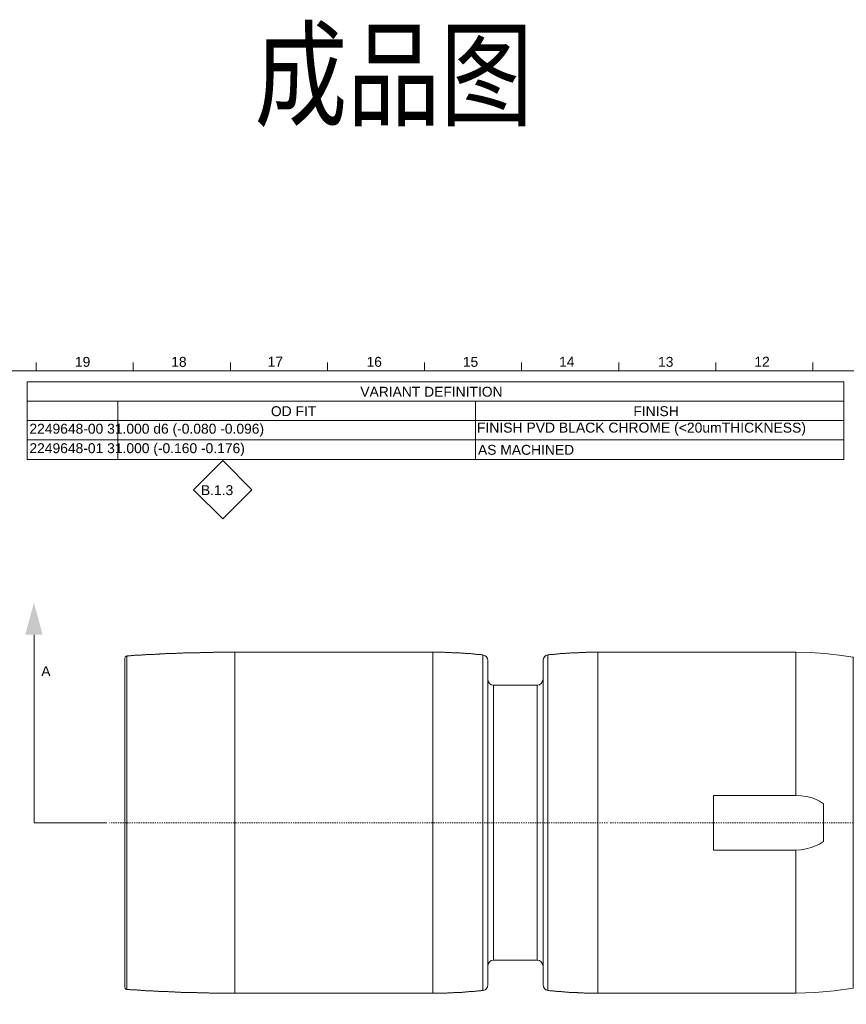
# Model space of a CAD drawing. Header units: millimetres. Extents: x 284 to 1085, y 7 to 266.
# Tile 15 of 21: x 769 to 845, y 86 to 175. Entities that reach past the tile are written whole.
import ezdxf

# ---------------------------------------------------------------- set-up
doc = ezdxf.new("R2010")
doc.units = ezdxf.units.MM
doc.linetypes.add('PDF_IMPORT', pattern=[1, 0.8, -0.2])
for name, color, linetype in [('PDF4_几何图形', 7, 'Continuous'), ('PDF4_实体填充', 7, 'Continuous'), ('PDF4_文字', 7, 'Continuous'), ('TEXT', 3, 'Continuous')]:
    doc.layers.add(name, color=color, linetype=linetype)
doc.styles.add('PDF F1', font='arial.ttf')
doc.styles.add('PDF Helvetica', font='arial.ttf')
doc.styles.add('sun-style', font='simhei.ttf', dxfattribs={"width": 0.8})

msp = doc.modelspace()

# ---------------------------------------------------------------- linework, layer by layer
at = {"layer": 'PDF4_几何图形', "lineweight": 13}
for points in [[(938.549, 9.33), (938.549, 143.273), (731.146, 143.273), (731.146, 9.33), (731.146, 74.297)], [(770.937, 144.006), (770.937, 143.273)], [(779.774, 144.006), (779.774, 143.273)], [(788.59, 144.006), (788.59, 143.273)], [(797.406, 144.006), (797.406, 143.273)], [(806.222, 144.006), (806.222, 143.273)], [(815.06, 144.006), (815.06, 143.273)], [(823.876, 144.006), (823.876, 143.273)], [(832.692, 144.006), (832.692, 143.273)], [(841.508, 144.006), (841.508, 143.273)], [(770.118, 140.493), (844.332, 140.493)], [(778.373, 140.493), (778.373, 135.212)], [(810.857, 140.493), (810.857, 135.212)], [(770.118, 138.747), (844.332, 138.747)], [(770.118, 136.979), (844.332, 136.979)], [(770.764, 119.282), (770.764, 102.189), (775.744, 102.189), (777.382, 102.189)], [(811.546, 117.45), (811.482, 117.45), (811.417, 117.45), (811.352, 117.472), (811.309, 117.472), (811.245, 117.472), (811.18, 117.472), (811.115, 117.493), (811.051, 117.493), (810.986, 117.493), (810.921, 117.515), (810.857, 117.515), (810.792, 117.515), (810.749, 117.515), (810.684, 117.536), (810.62, 117.536), (810.555, 117.536), (810.49, 117.536), (810.426, 117.558), (810.361, 117.558), (810.296, 117.558), (810.232, 117.558), (810.189, 117.558), (810.124, 117.58), (810.059, 117.58), (809.995, 117.58), (809.93, 117.58), (809.865, 117.601), (809.801, 117.601), (809.736, 117.601), (809.671, 117.601), (809.628, 117.601), (809.563, 117.601), (809.499, 117.623), (809.434, 117.623), (809.369, 117.623), (809.305, 117.623), (809.24, 117.623), (809.175, 117.623), (809.111, 117.644), (809.068, 117.644), (809.003, 117.644), (808.938, 117.644), (808.874, 117.644), (808.809, 117.644), (808.744, 117.644), (808.68, 117.666), (808.615, 117.666), (808.55, 117.666), (808.486, 117.666), (808.443, 117.666), (808.378, 117.666), (808.313, 117.666), (808.249, 117.666), (808.184, 117.666), (808.119, 117.666), (808.055, 117.687), (807.99, 117.687), (807.925, 117.687), (807.882, 117.687), (807.817, 117.687), (807.753, 117.687), (807.688, 117.687), (807.623, 117.687), (807.559, 117.687), (807.494, 117.687), (807.429, 117.687), (807.365, 117.687), (807.3, 117.687), (807.257, 117.687), (807.192, 117.687), (807.128, 117.687), (807.063, 117.687), (806.998, 117.687), (789, 117.687), (788.935, 117.687), (788.871, 117.687), (788.827, 117.687), (788.763, 117.687), (788.698, 117.687), (788.633, 117.687), (788.569, 117.687), (788.504, 117.687), (788.439, 117.687), (788.375, 117.687), (788.31, 117.687), (788.245, 117.687), (788.202, 117.687), (788.138, 117.687), (788.073, 117.687), (788.008, 117.687), (787.944, 117.687), (787.879, 117.687), (787.814, 117.687), (787.75, 117.687), (787.685, 117.687), (787.62, 117.687), (787.577, 117.687), (787.513, 117.687), (787.448, 117.687), (787.383, 117.687), (787.319, 117.687), (787.254, 117.687), (787.189, 117.687), (787.125, 117.687), (787.06, 117.687), (786.995, 117.666), (786.952, 117.666), (786.888, 117.666), (786.823, 117.666), (786.758, 117.666), (786.694, 117.666), (786.629, 117.666), (786.564, 117.666), (786.5, 117.666), (786.435, 117.666), (786.37, 117.666), (786.327, 117.666), (786.262, 117.666), (786.198, 117.666), (786.133, 117.666), (786.068, 117.666), (786.004, 117.666), (785.939, 117.666), (785.874, 117.666), (785.81, 117.644), (785.767, 117.644), (785.702, 117.644), (785.637, 117.644), (785.573, 117.644), (785.508, 117.644), (785.443, 117.644), (785.379, 117.644), (785.314, 117.644), (785.249, 117.644), (785.185, 117.644), (785.142, 117.644), (785.077, 117.644), (785.012, 117.644), (784.948, 117.623), (784.883, 117.623), (784.818, 117.623), (784.754, 117.623), (784.689, 117.623), (784.624, 117.623), (784.56, 117.623), (784.516, 117.623), (784.452, 117.623), (784.387, 117.623), (784.322, 117.623), (784.258, 117.601), (784.193, 117.601), (784.128, 117.601), (784.064, 117.601), (783.999, 117.601), (783.934, 117.601), (783.891, 117.601), (783.827, 117.601), (783.762, 117.601), (783.697, 117.601), (783.633, 117.58), (783.568, 117.58), (783.503, 117.58), (783.439, 117.58), (783.374, 117.58), (783.331, 117.58), (783.266, 117.58), (783.202, 117.58), (783.137, 117.558), (783.072, 117.558), (783.008, 117.558), (782.943, 117.558), (782.878, 117.558), (782.814, 117.558), (782.749, 117.558), (782.706, 117.558), (782.641, 117.536), (782.577, 117.536), (782.512, 117.536), (782.447, 117.536), (782.383, 117.536), (782.318, 117.536), (782.253, 117.536), (782.189, 117.536), (782.145, 117.515), (782.081, 117.515), (782.016, 117.515), (781.951, 117.515), (781.887, 117.515), (781.822, 117.515), (781.757, 117.515), (781.693, 117.493), (781.628, 117.493), (781.563, 117.493), (781.52, 117.493), (781.456, 117.493), (781.391, 117.493), (781.326, 117.472), (781.262, 117.472), (781.197, 117.472), (781.132, 117.472), (781.068, 117.472), (781.003, 117.472), (780.938, 117.472), (780.895, 117.45), (780.831, 117.45), (780.766, 117.45), (780.701, 117.45), (780.637, 117.45), (780.572, 117.45), (780.507, 117.429), (780.443, 117.429), (780.378, 117.429), (780.335, 117.429), (780.27, 117.429), (780.205, 117.407), (780.141, 117.407), (780.076, 117.407), (780.011, 117.407), (779.947, 117.407), (779.882, 117.407), (779.817, 117.386), (779.774, 117.386), (779.71, 117.386), (779.645, 117.386), (779.58, 117.386), (779.516, 117.364), (779.451, 117.364), (779.386, 117.364), (779.322, 117.364), (779.257, 117.364), (779.214, 117.342), (779.192, 117.342), (779.128, 117.342), (779.085, 117.299), (779.041, 117.256), (779.02, 117.213), (778.998, 117.148), (778.998, 95.033), (778.998, 87.252), (779.02, 87.187), (779.041, 87.122), (779.085, 87.079), (779.149, 87.058), (779.192, 87.036), (779.257, 87.036), (779.322, 87.036), (779.386, 87.036), (779.451, 87.036), (779.516, 87.014), (779.559, 87.014), (779.623, 87.014), (779.688, 87.014), (779.753, 87.014), (779.817, 86.993)], [(779.192, 117.342), (779.192, 94.925), (779.192, 87.036)], [(789, 117.687), (789, 94.774), (789, 86.713)], [(806.998, 117.687), (806.998, 94.774), (806.998, 86.713)], [(811.546, 86.95), (811.546, 94.882), (811.546, 117.45)], [(811.999, 116.933), (811.956, 117.105), (811.87, 117.256), (811.74, 117.364), (811.568, 117.429)], [(839.978, 117.687), (821.979, 117.687), (821.936, 117.687), (821.871, 117.687), (821.807, 117.687), (821.742, 117.687), (821.677, 117.687), (821.613, 117.687), (821.548, 117.687), (821.483, 117.687), (821.419, 117.687), (821.354, 117.687), (821.311, 117.687), (821.246, 117.687), (821.182, 117.687), (821.117, 117.687), (821.052, 117.687), (820.988, 117.687), (820.923, 117.687), (820.858, 117.666), (820.794, 117.666), (820.729, 117.666), (820.686, 117.666), (820.621, 117.666), (820.556, 117.666), (820.492, 117.666), (820.427, 117.666), (820.362, 117.666), (820.298, 117.666), (820.233, 117.644), (820.169, 117.644), (820.125, 117.644), (820.061, 117.644), (819.996, 117.644), (819.931, 117.644), (819.867, 117.644), (819.802, 117.623), (819.737, 117.623), (819.673, 117.623), (819.608, 117.623), (819.543, 117.623), (819.5, 117.623), (819.436, 117.601), (819.371, 117.601), (819.306, 117.601), (819.242, 117.601), (819.177, 117.601), (819.112, 117.601), (819.048, 117.58), (818.983, 117.58), (818.94, 117.58), (818.875, 117.58), (818.811, 117.558), (818.746, 117.558), (818.681, 117.558), (818.617, 117.558), (818.552, 117.558), (818.487, 117.536), (818.423, 117.536), (818.379, 117.536), (818.315, 117.536), (818.25, 117.515), (818.185, 117.515), (818.121, 117.515), (818.056, 117.515), (817.991, 117.493), (817.927, 117.493), (817.862, 117.493), (817.819, 117.472), (817.754, 117.472), (817.69, 117.472), (817.625, 117.472), (817.56, 117.45), (817.496, 117.45), (817.431, 117.45)], [(821.979, 117.687), (821.979, 94.774), (821.979, 86.713)], [(845.194, 117.235), (843.901, 117.429), (842.607, 117.58), (841.292, 117.666), (839.978, 117.687), (839.978, 104.668)], [(839.978, 86.713), (841.724, 86.756), (843.47, 86.907), (845.194, 87.165), (845.194, 94.99), (845.194, 117.235), (846.487, 117.084)], [(811.568, 86.95), (811.74, 87.014), (811.87, 87.122), (811.956, 87.273), (811.999, 87.446), (811.999, 95.119), (811.999, 116.954)], [(778.998, 116.2), (778.998, 108.914), (778.998, 95.033)], [(811.999, 115.187), (812.042, 114.993), (812.15, 114.842), (812.301, 114.734), (812.495, 114.691)], [(816.483, 89.709), (812.495, 89.709), (812.495, 96.197), (812.495, 114.691), (816.483, 114.691)], [(816.978, 115.187), (816.935, 114.993), (816.827, 114.842), (816.677, 114.734), (816.483, 114.691), (816.483, 96.197), (816.483, 89.709), (816.677, 89.666), (816.827, 89.558), (816.935, 89.407), (816.978, 89.213)], [(839.978, 99.71), (840.452, 99.732), (840.926, 99.818), (841.379, 99.926), (841.767, 100.077), (842.133, 100.249), (842.478, 100.486), (842.478, 103.914), (842.133, 104.151), (841.767, 104.323), (841.379, 104.474), (840.926, 104.582), (840.452, 104.646), (839.978, 104.668), (832.476, 104.668), (832.476, 99.71), (839.978, 99.71), (839.978, 94.774), (839.978, 86.713)], [(812.495, 89.709), (812.301, 89.666), (812.15, 89.558), (812.042, 89.407), (811.999, 89.213)], [(779.817, 86.993), (779.882, 86.993), (779.947, 86.993), (780.011, 86.993), (780.076, 86.993), (780.119, 86.971), (780.184, 86.971), (780.249, 86.971), (780.313, 86.971), (780.378, 86.971), (780.443, 86.971), (780.507, 86.95), (780.572, 86.95), (780.637, 86.95), (780.701, 86.95), (780.744, 86.95), (780.809, 86.95), (780.874, 86.928), (780.938, 86.928), (781.003, 86.928), (781.068, 86.928), (781.132, 86.928), (781.197, 86.928), (781.262, 86.907), (781.305, 86.907), (781.369, 86.907), (781.434, 86.907), (781.499, 86.907), (781.563, 86.907), (781.628, 86.885), (781.693, 86.885), (781.757, 86.885), (781.822, 86.885), (781.887, 86.885), (781.93, 86.885), (781.995, 86.885), (782.059, 86.864), (782.124, 86.864), (782.189, 86.864), (782.253, 86.864), (782.318, 86.864), (782.383, 86.864), (782.447, 86.864), (782.49, 86.842), (782.555, 86.842), (782.62, 86.842), (782.684, 86.842), (782.749, 86.842), (782.814, 86.842), (782.878, 86.842), (782.943, 86.842), (783.008, 86.82), (783.072, 86.82), (783.115, 86.82), (783.18, 86.82), (783.245, 86.82), (783.309, 86.82), (783.374, 86.82), (783.439, 86.82), (783.503, 86.82), (783.568, 86.799), (783.633, 86.799), (783.676, 86.799), (783.74, 86.799), (783.805, 86.799), (783.87, 86.799), (783.934, 86.799), (783.999, 86.799), (784.064, 86.799), (784.128, 86.777), (784.193, 86.777), (784.258, 86.777), (784.301, 86.777), (784.366, 86.777), (784.43, 86.777), (784.495, 86.777), (784.56, 86.777), (784.624, 86.777), (784.689, 86.777), (784.754, 86.777), (784.818, 86.756), (784.861, 86.756), (784.926, 86.756), (784.991, 86.756), (785.055, 86.756), (785.12, 86.756), (785.185, 86.756), (785.249, 86.756), (785.314, 86.756), (785.379, 86.756), (785.443, 86.756), (785.486, 86.756), (785.551, 86.756), (785.616, 86.734), (785.68, 86.734), (785.745, 86.734), (785.81, 86.734), (785.874, 86.734), (785.939, 86.734), (786.004, 86.734), (786.068, 86.734), (786.112, 86.734), (786.176, 86.734), (786.241, 86.734), (786.306, 86.734), (786.37, 86.734), (786.435, 86.734), (786.5, 86.734), (786.564, 86.734), (786.629, 86.734), (786.694, 86.713), (786.737, 86.713), (786.801, 86.713), (786.866, 86.713), (786.931, 86.713), (786.995, 86.713), (787.06, 86.713), (787.125, 86.713), (787.189, 86.713), (787.254, 86.713), (787.319, 86.713), (787.362, 86.713), (787.426, 86.713), (787.491, 86.713), (787.556, 86.713), (787.62, 86.713), (787.685, 86.713), (787.75, 86.713), (787.814, 86.713), (787.879, 86.713), (787.922, 86.713), (787.987, 86.713), (788.051, 86.713), (788.116, 86.713), (788.181, 86.713), (788.245, 86.713), (788.31, 86.713), (788.375, 86.713), (788.439, 86.713), (788.504, 86.713), (788.547, 86.713), (788.612, 86.713), (788.677, 86.713), (788.741, 86.713), (788.806, 86.713), (788.871, 86.713), (788.935, 86.713), (789, 86.713), (806.998, 86.713), (807.063, 86.713), (807.128, 86.713), (807.192, 86.713), (807.235, 86.713), (807.3, 86.713), (807.365, 86.713), (807.429, 86.713), (807.494, 86.713), (807.559, 86.713), (807.623, 86.713), (807.688, 86.713), (807.753, 86.713), (807.817, 86.713), (807.861, 86.713), (807.925, 86.713), (807.99, 86.713), (808.055, 86.713), (808.119, 86.713), (808.184, 86.713), (808.249, 86.713), (808.313, 86.734), (808.378, 86.734), (808.443, 86.734), (808.486, 86.734), (808.55, 86.734), (808.615, 86.734), (808.68, 86.734), (808.744, 86.734), (808.809, 86.734), (808.874, 86.756), (808.938, 86.756), (809.003, 86.756), (809.046, 86.756), (809.111, 86.756), (809.175, 86.756), (809.24, 86.756), (809.305, 86.777), (809.369, 86.777), (809.434, 86.777), (809.499, 86.777), (809.563, 86.777), (809.628, 86.777), (809.671, 86.799), (809.736, 86.799), (809.801, 86.799), (809.865, 86.799), (809.93, 86.799), (809.995, 86.82), (810.059, 86.82), (810.124, 86.82), (810.189, 86.82), (810.232, 86.82), (810.296, 86.842), (810.361, 86.842), (810.426, 86.842), (810.49, 86.842), (810.555, 86.864), (810.62, 86.864), (810.684, 86.864), (810.749, 86.864), (810.792, 86.885), (810.857, 86.885), (810.921, 86.885), (810.986, 86.885), (811.051, 86.907), (811.115, 86.907), (811.18, 86.907), (811.245, 86.928), (811.309, 86.928), (811.352, 86.928), (811.417, 86.95), (811.482, 86.95), (811.546, 86.95)], [(839.978, 86.713), (821.979, 86.713), (821.936, 86.713), (821.871, 86.713), (821.807, 86.713), (821.742, 86.713), (821.677, 86.713), (821.613, 86.713), (821.548, 86.713), (821.483, 86.713), (821.419, 86.713), (821.354, 86.713), (821.311, 86.713), (821.246, 86.713), (821.182, 86.713), (821.117, 86.713), (821.052, 86.713), (820.988, 86.713), (820.923, 86.713), (820.858, 86.713), (820.794, 86.713), (820.729, 86.713), (820.686, 86.734), (820.621, 86.734), (820.556, 86.734), (820.492, 86.734), (820.427, 86.734), (820.362, 86.734), (820.298, 86.734), (820.233, 86.734), (820.169, 86.734), (820.125, 86.756), (820.061, 86.756), (819.996, 86.756), (819.931, 86.756), (819.867, 86.756), (819.802, 86.756), (819.737, 86.756), (819.673, 86.777), (819.608, 86.777), (819.543, 86.777), (819.5, 86.777), (819.436, 86.777), (819.371, 86.777), (819.306, 86.799), (819.242, 86.799), (819.177, 86.799), (819.112, 86.799), (819.048, 86.799), (818.983, 86.82), (818.94, 86.82), (818.875, 86.82), (818.811, 86.82), (818.746, 86.82), (818.681, 86.842), (818.617, 86.842), (818.552, 86.842), (818.487, 86.842), (818.423, 86.864), (818.379, 86.864), (818.315, 86.864), (818.25, 86.864), (818.185, 86.885), (818.121, 86.885), (818.056, 86.885), (817.991, 86.885), (817.927, 86.907), (817.862, 86.907), (817.819, 86.907), (817.754, 86.928), (817.69, 86.928), (817.625, 86.928), (817.56, 86.95), (817.496, 86.95), (817.431, 86.95)]]:
    msp.add_lwpolyline(points, dxfattribs=at)
for points in [[(844.332, 135.212), (844.332, 142.26), (770.118, 142.26), (770.118, 135.212)], [(817.431, 86.95), (817.431, 94.882), (817.431, 117.45), (817.259, 117.386), (817.129, 117.278), (817.043, 117.127), (817, 116.954), (817, 95.119), (817, 87.446), (817.043, 87.273), (817.129, 87.122), (817.259, 87.014)]]:
    msp.add_lwpolyline(points, close=True, dxfattribs=at)
at = {"layer": 'PDF4_几何图形', "color": 12, "lineweight": 13, "true_color": 0xb50000}
msp.add_lwpolyline([(787.901, 135.104), (790.552, 132.452), (787.901, 129.801), (785.249, 132.452)], close=True, dxfattribs=at)
at = {"layer": 'PDF4_几何图形', "linetype": 'PDF_IMPORT', "lineweight": 13, "ltscale": 0.136667}
for points in [[(822.863, 102.189), (777.619, 102.189)], [(823.1, 102.189), (867.827, 102.189)]]:
    msp.add_lwpolyline(points, dxfattribs=at)
at = {"layer": 'PDF4_实体填充', "lineweight": 25, "transparency": 33554559}
msp.add_solid([(770.743, 122.192), (771.54, 119.282), (769.967, 119.282)], dxfattribs=at)

# ---------------------------------------------------------------- texts
at = {"layer": 'PDF4_文字', "attachment_point": 4}
for s, insert, char_height, style in [('19', (774.466, 144.072), 0.9001, 'PDF F1'), ('18', (783.218, 144.072), 0.9001, 'PDF F1'), ('17', (791.974, 144.093), 0.9001, 'PDF F1'), ('16', (800.962, 144.072), 0.9001, 'PDF F1'), ('15', (809.713, 144.072), 0.9001, 'PDF F1'), ('14', (818.464, 144.093), 0.9001, 'PDF F1'), ('13', (827.453, 144.072), 0.9001, 'PDF F1'), ('12', (836.204, 144.093), 0.9001, 'PDF F1'), ('VARIANT DEFINITION', (800.401, 141.356), 0.90013, 'PDF F1'), ('OD FIT', (792.275, 139.588), 0.9001, 'PDF F1'), ('FINISH', (825.211, 139.588), 0.9001, 'PDF F1'), ('2249648-00 31.000 d6 (-0.080 -0.096)', (770.333, 137.864), 0.90013, 'PDF F1'), ('FINISH PVD BLACK CHROME (<20umTHICKNESS)', (810.995, 137.964), 0.90531, 'PDF Helvetica'), ('2249648-01 31.000 (-0.160 -0.176)', (770.333, 136.096), 0.90013, 'PDF F1'), ('AS MACHINED', (811.093, 136.075), 0.90013, 'PDF F1'), ('A', (771.41, 115.964), 0.9, 'PDF F1')]:
    msp.add_mtext(s, dxfattribs=dict(at, insert=insert, char_height=char_height, style=style))
at = {"layer": 'PDF4_文字', "color": 12, "true_color": 0xb50000, "insert": (785.917, 132.411), "char_height": 0.9001, "attachment_point": 4, "style": 'PDF F1'}
msp.add_mtext('B.1.3', dxfattribs=at)
at = {"layer": 'TEXT', "insert": (790.78, 174.057), "char_height": 7.7326, "attachment_point": 1, "style": 'sun-style'}
msp.add_mtext_dynamic_manual_height_columns('成品图', width=43.85325, gutter_width=38.663, heights=[0], dxfattribs=at)

doc.saveas('drawing.dxf')
